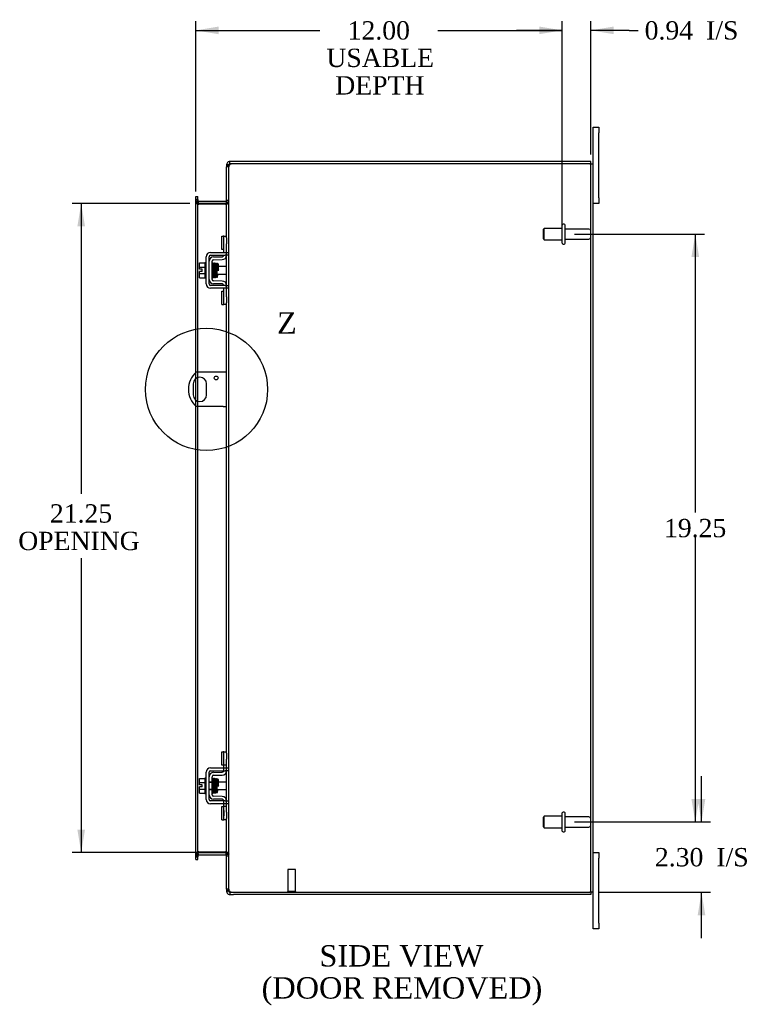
# Model space of a CAD drawing. Header units: inches. Extents: x 7 to 148, y 4 to 99.
# Tile 5 of 7: x 80 to 104, y 34 to 66. Entities that reach past the tile are written whole.
import ezdxf
from ezdxf.enums import TextEntityAlignment as Align
from ezdxf.lldxf.tags import DXFTag

# ---------------------------------------------------------------- set-up
doc = ezdxf.new("R2010")
doc.units = ezdxf.units.IN
doc.header["$MEASUREMENT"] = 0
doc.layers.get('0').update_dxf_attribs({"linetype": 'CONTINUOUS'})
for name, color, linetype in [('COM40153-1', 7, 'CONTINUOUS'), ('COM42667', 7, 'CONTINUOUS'), ('COM42780', 7, 'CONTINUOUS'), ('COM48458', 7, 'CONTINUOUS'), ('COM48508', 7, 'CONTINUOUS'), ('DEFAULT', 7, 'CONTINUOUS'), ('FET07710', 7, 'CONTINUOUS'), ('SCC19011', 7, 'CONTINUOUS'), ('SPR20265', 7, 'CONTINUOUS'), ('STD21878', 7, 'CONTINUOUS'), ('STD26094', 7, 'CONTINUOUS'), ('WAF25035', 7, 'CONTINUOUS')]:
    doc.layers.add(name, color=color, linetype=linetype)
doc.styles.add('SEACAD_TIMES_NEW_ROMAN', font='times.ttf')
tags = doc.linetypes.add('CENTER2', pattern=[1.125, 0.75, -0.125, 0.125, -0.125]).pattern_tags.tags
tags[10:11] = [DXFTag(74, 4), DXFTag(75, 0), DXFTag(340, '0'), DXFTag(46, 0.0), DXFTag(50, 0.0), DXFTag(44, 0.0), DXFTag(45, 0.0)]
tags[8:9] = [DXFTag(74, 4), DXFTag(75, 0), DXFTag(340, '0'), DXFTag(46, 0.0), DXFTag(50, 0.0), DXFTag(44, 0.0), DXFTag(45, 0.0)]
tags[6:7] = [DXFTag(74, 4), DXFTag(75, 0), DXFTag(340, '0'), DXFTag(46, 0.0), DXFTag(50, 0.0), DXFTag(44, 0.0), DXFTag(45, 0.0)]
tags[4:5] = [DXFTag(74, 4), DXFTag(75, 0), DXFTag(340, '0'), DXFTag(46, 0.0), DXFTag(50, 0.0), DXFTag(44, 0.0), DXFTag(45, 0.0)]

# ---------------------------------------------------------------- blocks, each defined once
blk = doc.blocks.new('GDIMGGROUP9')
at = {"layer": 'DEFAULT', "linetype": 'Continuous'}
for points in [[(102.626, 40.915), (102.376, 40.915), (102.501, 40.165)], [(102.626, 37.112), (102.501, 37.862), (102.376, 37.112)]]:
    blk.add_hatch(color=136, dxfattribs=at).paths.add_polyline_path(points)
at = {"layer": 'DEFAULT', "color": 136, "linetype": 'Continuous'}
for p, q in [((102.501, 40.165), (102.501, 41.665)), ((98.339, 40.165), (102.801, 40.165)), ((99.14, 37.862), (102.801, 37.862)), ((102.501, 36.362), (102.501, 37.862))]:
    blk.add_line(p, q, dxfattribs=at)
at = {"layer": 'DEFAULT', "color": 136, "linetype": 'Continuous', "style": 'SEACAD_TIMES_NEW_ROMAN'}
for s, p in [('I/S', (102.989, 39.313)), ('2.30', (100.976, 39.313))]:
    blk.add_text(s, height=0.6, dxfattribs=at).set_placement(p, align=Align.TOP_LEFT)
blk = doc.blocks.new('GDIMGGROUP10')
at = {"layer": 'DEFAULT', "linetype": 'Continuous'}
for points in [[(102.423, 58.665), (102.298, 59.415), (102.173, 58.665)], [(102.423, 40.915), (102.173, 40.915), (102.298, 40.165)]]:
    blk.add_hatch(color=136, dxfattribs=at).paths.add_polyline_path(points)
at = {"layer": 'DEFAULT', "color": 136, "linetype": 'Continuous'}
for p, q in [((98.339, 59.415), (102.598, 59.415)), ((102.298, 59.415), (102.298, 50.3)), ((102.298, 49.49), (102.298, 40.165)), ((98.339, 40.165), (102.598, 40.165))]:
    blk.add_line(p, q, dxfattribs=at)
at = {"layer": 'DEFAULT', "color": 136, "linetype": 'Continuous', "style": 'SEACAD_TIMES_NEW_ROMAN'}
blk.add_text('19.25', height=0.6, dxfattribs=at).set_placement((101.274, 50.09), align=Align.TOP_LEFT)
blk = doc.blocks.new('GDIMGGROUP19')
at = {"layer": 'DEFAULT', "linetype": 'Continuous'}
for points in [[(82.06, 59.665), (82.31, 59.665), (82.185, 60.415)], [(82.06, 39.915), (82.185, 39.165), (82.31, 39.915)]]:
    blk.add_hatch(color=136, dxfattribs=at).paths.add_polyline_path(points)
at = {"layer": 'DEFAULT', "color": 136, "linetype": 'Continuous'}
for p, q in [((85.743, 60.415), (81.885, 60.415)), ((82.185, 60.415), (82.185, 50.915)), ((82.185, 48.801), (82.185, 39.165)), ((86.177, 39.165), (81.885, 39.165))]:
    blk.add_line(p, q, dxfattribs=at)
at = {"layer": 'DEFAULT', "color": 136, "linetype": 'Continuous', "style": 'SEACAD_TIMES_NEW_ROMAN'}
for s, p in [('21.25', (81.161, 50.568)), ('OPENING ', (80.124, 49.668))]:
    blk.add_text(s, height=0.6, dxfattribs=at).set_placement(p, align=Align.TOP_LEFT)
blk = doc.blocks.new('GDIMGGROUP23')
at = {"layer": 'DEFAULT', "linetype": 'Continuous'}
for points in [[(86.685, 66.21), (85.935, 66.085), (86.685, 65.96)], [(97.189, 66.21), (97.189, 65.96), (97.939, 66.085)]]:
    blk.add_hatch(color=136, dxfattribs=at).paths.add_polyline_path(points)
at = {"layer": 'DEFAULT', "color": 136, "linetype": 'Continuous'}
for p, q in [((85.935, 60.81), (85.935, 66.385)), ((97.939, 59.715), (97.939, 66.385)), ((85.935, 66.085), (90.006, 66.085)), ((93.867, 66.085), (97.939, 66.085))]:
    blk.add_line(p, q, dxfattribs=at)
at = {"layer": 'DEFAULT', "color": 136, "linetype": 'Continuous', "style": 'SEACAD_TIMES_NEW_ROMAN'}
for s, p in [('12.00', (90.913, 66.385)), ('USABLE', (90.216, 65.485)), ('DEPTH', (90.508, 64.585))]:
    blk.add_text(s, height=0.6, dxfattribs=at).set_placement(p, align=Align.TOP_LEFT)
blk = doc.blocks.new('GDIMGGROUP26')
at = {"layer": 'DEFAULT', "linetype": 'Continuous'}
for points in [[(97.189, 66.21), (97.189, 65.96), (97.939, 66.085)], [(99.626, 66.21), (98.876, 66.085), (99.626, 65.96)]]:
    blk.add_hatch(color=136, dxfattribs=at).paths.add_polyline_path(points)
at = {"layer": 'DEFAULT', "color": 136, "linetype": 'Continuous'}
for p, q in [((97.939, 59.715), (97.939, 66.385)), ((98.876, 62.018), (98.876, 66.385)), ((97.939, 66.085), (96.439, 66.085)), ((100.13, 66.085), (98.876, 66.085)), ((100.13, 66.085), (100.43, 66.085))]:
    blk.add_line(p, q, dxfattribs=at)
at = {"layer": 'DEFAULT', "color": 136, "linetype": 'Continuous', "style": 'SEACAD_TIMES_NEW_ROMAN'}
for s, p in [('I/S', (102.652, 66.385)), ('0.94', (100.64, 66.385))]:
    blk.add_text(s, height=0.6, dxfattribs=at).set_placement(p, align=Align.TOP_LEFT)
blk = doc.blocks.new('SE1')
at = {"color": 136, "linetype": 'Continuous', "style": 'SEACAD_TIMES_NEW_ROMAN'}
blk.add_text('Z', height=0.7, dxfattribs=at).set_placement((88.599, 56.858), align=Align.TOP_LEFT)
blk = doc.blocks.new('SE')
at = {"layer": 'DEFAULT', "color": 7, "linetype": 'CENTER2'}
blk.add_circle((86.291, 54.33), 2.001, dxfattribs=at)
at = {"layer": 'DEFAULT'}
blk.add_blockref('SE1', (0, 0), dxfattribs=at)

msp = doc.modelspace()

# ---------------------------------------------------------------- linework, layer by layer
at = {"layer": 'COM40153-1', "color": 7}
for p, q in [((86.84, 54.892), (85.952, 54.892)), ((86.948, 54.892), (86.84, 54.892)), ((85.854, 54.511), (85.854, 54.148)), ((86.291, 54.148), (86.291, 54.511)), ((86.84, 53.767), (85.952, 53.767)), ((86.84, 53.767), (86.948, 53.767))]:
    msp.add_line(p, q, dxfattribs=at)
msp.add_circle((86.604, 54.705), 0.0625, dxfattribs=at)
for centre, radius, start, end in [((86.448, 54.33), 0.75, 131.4096, 228.5904), ((86.073, 54.511), 0.218, 0, 180), ((86.073, 54.148), 0.218, 180, 0)]:
    msp.add_arc(centre, radius, start, end, dxfattribs=at)
at = {"layer": 'COM42667', "color": 7}
for p, q in [((86.424, 58.816), (86.906, 58.816)), ((86.424, 58.721), (86.906, 58.721)), ((86.906, 58.816), (87.031, 58.816)), ((87.031, 58.721), (86.906, 58.721)), ((86.281, 57.782), (86.281, 58.673)), ((86.376, 57.782), (86.376, 58.673)), ((86.906, 57.734), (86.424, 57.734)), ((86.906, 57.734), (87.031, 57.734)), ((86.906, 57.639), (86.424, 57.639)), ((87.031, 57.639), (86.906, 57.639)), ((86.424, 41.94), (86.906, 41.94)), ((86.906, 41.94), (87.031, 41.94)), ((86.281, 40.906), (86.281, 41.797)), ((86.376, 40.906), (86.376, 41.797)), ((86.424, 41.845), (86.906, 41.845)), ((87.031, 41.845), (86.906, 41.845)), ((86.906, 40.858), (86.424, 40.858)), ((86.906, 40.763), (86.424, 40.763)), ((86.906, 40.858), (87.031, 40.858)), ((87.031, 40.763), (86.906, 40.763))]:
    msp.add_line(p, q, dxfattribs=at)
for centre, radius, start, end in [((86.424, 58.673), 0.143, 90, 180), ((86.424, 58.673), 0.048, 90, 180), ((86.424, 57.782), 0.143, 180, 270), ((86.424, 57.782), 0.048, 180, 270), ((86.424, 41.797), 0.143, 90, 180), ((86.424, 41.797), 0.048, 90, 180), ((86.424, 40.906), 0.143, 180, 270), ((86.424, 40.906), 0.048, 180, 270)]:
    msp.add_arc(centre, radius, start, end, dxfattribs=at)
at = {"layer": 'COM42780', "color": 7}
for p, q in [((86.788, 58.906), (86.788, 59.343)), ((86.788, 59.343), (86.839, 59.343)), ((86.853, 59.343), (86.839, 59.343)), ((86.853, 59.093), (86.853, 59.343)), ((86.853, 59.343), (86.948, 59.343)), ((86.853, 58.816), (86.853, 59.093)), ((86.948, 59.296), (86.948, 59.093)), ((86.948, 58.816), (86.948, 59.093)), ((86.839, 58.906), (86.788, 58.906)), ((86.839, 58.906), (86.853, 58.906)), ((86.853, 58.721), (86.853, 58.721)), ((86.948, 58.721), (86.948, 58.721)), ((86.471, 57.931), (86.471, 58.525)), ((86.495, 58.423), (86.48, 58.423)), ((86.516, 58.667), (86.806, 58.673)), ((86.518, 58.572), (86.807, 58.578)), ((86.544, 58.423), (86.53, 58.423)), ((86.496, 58.033), (86.512, 58.033)), ((86.547, 58.033), (86.566, 58.033)), ((86.806, 57.783), (86.516, 57.788)), ((86.807, 57.878), (86.518, 57.883)), ((86.853, 57.734), (86.853, 57.735)), ((86.948, 57.734), (86.948, 57.735)), ((86.788, 57.112), (86.788, 57.549)), ((86.788, 57.549), (86.839, 57.549)), ((86.853, 57.549), (86.839, 57.549)), ((86.853, 57.362), (86.853, 57.639)), ((86.948, 57.362), (86.948, 57.639)), ((86.788, 57.112), (86.839, 57.112)), ((86.839, 57.112), (86.853, 57.112)), ((86.853, 57.112), (86.853, 57.362)), ((86.948, 57.112), (86.853, 57.112)), ((86.948, 57.362), (86.948, 57.159)), ((86.788, 42.03), (86.788, 42.467)), ((86.788, 42.467), (86.839, 42.467)), ((86.853, 42.467), (86.839, 42.467)), ((86.853, 42.217), (86.853, 42.467)), ((86.853, 42.467), (86.948, 42.467)), ((86.855, 42.03), (86.855, 42.467)), ((86.948, 42.42), (86.948, 42.217)), ((86.839, 42.03), (86.788, 42.03)), ((86.839, 42.03), (86.853, 42.03)), ((86.853, 41.94), (86.853, 42.217)), ((86.948, 42.03), (86.853, 42.03)), ((86.853, 41.845), (86.853, 41.94)), ((86.948, 41.94), (86.948, 42.217)), ((86.948, 41.845), (86.948, 41.94)), ((86.471, 41.055), (86.471, 41.649)), ((86.516, 41.791), (86.806, 41.797)), ((86.518, 41.696), (86.807, 41.702)), ((86.853, 41.845), (86.853, 41.845)), ((86.948, 41.845), (86.948, 41.845)), ((86.376, 41.477), (86.566, 41.477)), ((86.566, 41.458), (86.376, 41.458)), ((86.48, 41.547), (86.471, 41.547)), ((86.495, 41.547), (86.48, 41.547)), ((86.53, 41.547), (86.495, 41.547)), ((86.544, 41.547), (86.53, 41.547)), ((86.566, 41.547), (86.544, 41.547)), ((86.566, 41.157), (86.566, 41.547)), ((86.376, 41.245), (86.566, 41.245)), ((86.376, 41.227), (86.566, 41.227)), ((86.471, 41.157), (86.496, 41.157)), ((86.496, 41.157), (86.512, 41.157)), ((86.512, 41.157), (86.547, 41.157)), ((86.807, 41.002), (86.518, 41.007)), ((86.547, 41.157), (86.566, 41.157)), ((86.806, 40.907), (86.516, 40.912)), ((86.788, 40.236), (86.788, 40.673)), ((86.788, 40.673), (86.839, 40.673)), ((86.853, 40.673), (86.839, 40.673)), ((86.853, 40.858), (86.853, 40.859)), ((86.853, 40.763), (86.853, 40.858)), ((86.853, 40.486), (86.853, 40.763)), ((86.948, 40.673), (86.853, 40.673)), ((86.855, 40.236), (86.855, 40.673)), ((86.948, 40.858), (86.948, 40.859)), ((86.948, 40.763), (86.948, 40.858)), ((86.948, 40.486), (86.948, 40.763)), ((86.854, 40.541), (86.853, 40.541)), ((86.854, 40.511), (86.853, 40.511)), ((86.853, 40.236), (86.853, 40.486)), ((86.854, 40.432), (86.853, 40.432)), ((86.854, 40.426), (86.853, 40.426)), ((86.854, 40.402), (86.853, 40.402)), ((86.854, 40.368), (86.853, 40.368)), ((86.854, 40.541), (86.854, 40.426)), ((86.854, 40.426), (86.854, 40.402)), ((86.854, 40.402), (86.854, 40.368)), ((86.948, 40.486), (86.948, 40.283)), ((86.788, 40.236), (86.839, 40.236)), ((86.839, 40.236), (86.853, 40.236)), ((86.948, 40.236), (86.853, 40.236))]:
    msp.add_line(p, q, dxfattribs=at)
for centre, radius, start, end in [((86.805, 58.721), 0.048, 271, 0), ((86.805, 58.721), 0.143, 271, 0), ((86.519, 58.525), 0.143, 91, 180), ((86.519, 58.525), 0.048, 91, 180), ((86.519, 57.931), 0.143, 180, 269), ((86.519, 57.931), 0.048, 180, 269), ((86.805, 57.735), 0.048, 0, 89), ((86.805, 57.735), 0.143, 0, 89), ((86.519, 41.649), 0.143, 91, 180), ((86.519, 41.649), 0.048, 91, 180), ((86.805, 41.845), 0.048, 271, 0), ((86.805, 41.845), 0.143, 271, 0), ((86.519, 41.055), 0.143, 180, 269), ((86.519, 41.055), 0.048, 180, 269), ((86.805, 40.859), 0.143, 0, 89), ((86.805, 40.859), 0.048, 0, 89)]:
    msp.add_arc(centre, radius, start, end, dxfattribs=at)
at = {"layer": 'COM48458', "color": 7}
for p, q in [((87.02, 61.612), (86.948, 61.612)), ((86.948, 59.296), (86.948, 61.612)), ((87.02, 61.612), (87.025, 61.645)), ((87.02, 37.967), (87.02, 61.612)), ((98.84, 61.718), (87.174, 61.718)), ((98.84, 61.718), (98.948, 61.718)), ((98.876, 37.862), (98.876, 61.718)), ((98.948, 37.862), (98.948, 61.718)), ((85.935, 60.51), (85.935, 60.55)), ((86.007, 60.55), (85.935, 60.55)), ((85.935, 54.877), (85.935, 60.51)), ((86.007, 60.474), (85.935, 60.474)), ((86.03, 60.39), (86.006, 60.39)), ((86.007, 60.55), (86.007, 60.51)), ((86.007, 54.892), (86.007, 60.51)), ((86.03, 60.39), (86.043, 60.39)), ((86.912, 60.39), (86.043, 60.39)), ((86.912, 60.39), (86.922, 60.39)), ((86.922, 60.39), (86.942, 60.39)), ((86.948, 60.464), (87.02, 60.464)), ((86.948, 58.721), (86.948, 58.816)), ((86.948, 57.735), (86.948, 58.721)), ((86.948, 57.639), (86.948, 57.734)), ((86.948, 42.42), (86.948, 57.159)), ((85.935, 54.68), (85.935, 54.877)), ((86.007, 54.719), (86.007, 54.892)), ((85.935, 53.979), (85.935, 54.68)), ((86.007, 53.94), (86.007, 54.719)), ((85.935, 53.782), (85.935, 53.979)), ((86.007, 53.767), (86.007, 53.94)), ((85.935, 39.069), (85.935, 53.782)), ((86.007, 39.069), (86.007, 53.767)), ((86.948, 40.859), (86.948, 41.845)), ((86.948, 37.967), (86.948, 40.283)), ((86.007, 39.105), (85.935, 39.105)), ((85.935, 39.029), (85.935, 39.069)), ((85.935, 39.029), (86.007, 39.029)), ((86.03, 39.189), (86.006, 39.189)), ((86.007, 39.069), (86.007, 39.029)), ((86.043, 39.189), (86.03, 39.189)), ((86.043, 39.189), (86.912, 39.189)), ((86.922, 39.189), (86.912, 39.189)), ((86.922, 39.189), (86.942, 39.189)), ((86.948, 39.115), (87.02, 39.115)), ((87.02, 37.967), (86.948, 37.967)), ((87.025, 37.934), (87.02, 37.967)), ((87.174, 37.862), (98.84, 37.862)), ((98.948, 37.862), (98.84, 37.862))]:
    msp.add_line(p, q, dxfattribs=at)
for centre, radius, start, end in [((86.995, 61.609), 0.0474, 129.5351, 175.4044), ((87.101, 61.473), 0.219, 101.9896, 128.4732), ((87.117, 61.613), 0.0967, 128.9792, 160.4725), ((87.174, 61.468), 0.25, 90, 118.1546), ((86.195, 60.482), 0.189, 182.2399, 209.1867), ((86.806, 60.472), 0.142, 324.6894, 356.6558), ((86.195, 39.097), 0.189, 150.8133, 177.7601), ((86.806, 39.107), 0.142, 3.3442, 35.3106), ((86.995, 37.97), 0.0474, 184.5956, 230.4649), ((87.117, 37.966), 0.0967, 199.5275, 231.0208), ((87.174, 38.112), 0.25, 241.8454, 270)]:
    msp.add_arc(centre, radius, start, end, dxfattribs=at)
for points, knots in [([(85.935, 60.474), (85.935, 60.467), (85.936, 60.46), (85.943, 60.446), (85.948, 60.439), (85.961, 60.425), (85.968, 60.418), (85.986, 60.404), (85.996, 60.397), (86.006, 60.39)], [0, 0, 0, 0, 0.25, 0.25, 0.5, 0.5, 0.75, 0.75, 1, 1, 1, 1]), ([(86.942, 60.39), (86.953, 60.396), (86.964, 60.402), (86.983, 60.414), (86.991, 60.421), (87.005, 60.433), (87.01, 60.439), (87.018, 60.451), (87.02, 60.458), (87.02, 60.464)], [0, 0, 0, 0, 0.25, 0.25, 0.5, 0.5, 0.75, 0.75, 1, 1, 1, 1]), ([(86.006, 39.189), (85.996, 39.182), (85.986, 39.175), (85.968, 39.161), (85.961, 39.154), (85.948, 39.14), (85.943, 39.133), (85.936, 39.119), (85.935, 39.112), (85.935, 39.105)], [0, 0, 0, 0, 0.25, 0.25, 0.5, 0.5, 0.75, 0.75, 1, 1, 1, 1]), ([(86.942, 39.189), (86.953, 39.183), (86.964, 39.177), (86.983, 39.165), (86.991, 39.159), (87.005, 39.146), (87.01, 39.14), (87.018, 39.128), (87.02, 39.122), (87.02, 39.115)], [0, 0, 0, 0, 0.25, 0.25, 0.5, 0.5, 0.75, 0.75, 1, 1, 1, 1]), ([(87.02, 39.115), (87.02, 39.122), (87.018, 39.128), (87.01, 39.14), (87.005, 39.146), (86.991, 39.159), (86.983, 39.165), (86.964, 39.177), (86.953, 39.183), (86.942, 39.189)], [0, 0, 0, 0, 0.25, 0.25, 0.5, 0.5, 0.75, 0.75, 1, 1, 1, 1]), ([(86.965, 37.934), (86.966, 37.933), (86.968, 37.931), (86.972, 37.928), (86.976, 37.925), (86.98, 37.922), (86.985, 37.919), (86.99, 37.916), (86.996, 37.913), (87.003, 37.909), (87.014, 37.905), (87.025, 37.901), (87.036, 37.897), (87.046, 37.894), (87.052, 37.892), (87.056, 37.891)], [0, 0, 0, 0, 0.058508, 0.117588, 0.177234, 0.23744, 0.298196, 0.359495, 0.421327, 0.483683, 0.609872, 0.738031, 0.824554, 0.911887, 1, 1, 1, 1])]:
    msp.add_open_spline(points, degree=3, knots=knots, dxfattribs=at)
at = {"layer": 'COM48508', "color": 7}
for p, q in [((86.948, 61.682), (86.948, 61.612)), ((87.02, 61.682), (86.948, 61.682)), ((87.025, 61.701), (87.02, 61.682)), ((87.02, 61.682), (87.02, 61.612)), ((87.056, 61.718), (87.056, 61.79)), ((87.174, 61.79), (87.056, 61.79)), ((87.174, 61.718), (87.056, 61.718)), ((98.876, 61.79), (87.174, 61.79)), ((98.876, 61.718), (98.876, 61.79)), ((85.935, 60.645), (86.007, 60.645)), ((85.935, 60.574), (85.935, 60.645)), ((86.007, 60.574), (86.007, 60.645)), ((85.935, 60.55), (85.935, 60.574)), ((86.007, 60.523), (85.935, 60.523)), ((86.012, 60.438), (86.006, 60.421)), ((86.007, 60.55), (86.007, 60.574)), ((86.03, 60.489), (86.012, 60.438)), ((86.912, 60.487), (86.043, 60.487)), ((86.912, 60.415), (86.043, 60.415)), ((86.922, 60.488), (86.94, 60.426)), ((86.94, 60.426), (86.942, 60.419)), ((86.948, 60.523), (87.02, 60.523)), ((86.007, 39.057), (85.935, 39.057)), ((85.935, 39.005), (85.935, 39.029)), ((86.012, 39.141), (86.006, 39.158)), ((86.007, 39.005), (86.007, 39.029)), ((86.03, 39.09), (86.012, 39.141)), ((86.043, 39.165), (86.912, 39.165)), ((86.043, 39.093), (86.912, 39.093)), ((86.922, 39.091), (86.94, 39.154)), ((86.94, 39.154), (86.942, 39.16)), ((86.948, 39.057), (87.02, 39.057)), ((85.935, 38.935), (85.935, 39.005)), ((85.935, 38.935), (86.007, 38.935)), ((86.007, 38.935), (86.007, 39.005)), ((86.948, 37.967), (86.948, 37.898)), ((87.02, 37.898), (86.948, 37.898)), ((87.02, 37.967), (87.02, 37.898)), ((87.02, 37.898), (87.025, 37.878)), ((87.056, 37.862), (87.056, 37.79)), ((87.056, 37.862), (87.174, 37.862)), ((87.056, 37.79), (87.174, 37.79)), ((98.876, 37.79), (87.174, 37.79)), ((98.876, 37.862), (98.876, 37.79))]:
    msp.add_line(p, q, dxfattribs=at)
for centre, radius, start, end in [((87.056, 61.682), 0.108, 147.3569, 180), ((87.056, 61.682), 0.108, 90, 147.3569), ((87.056, 61.682), 0.036, 90, 147.3569), ((86.043, 60.523), 0.108, 180, 250.2179), ((86.043, 60.523), 0.108, 250.2179, 257.0013), ((86.043, 60.523), 0.036, 180, 250.2179), ((86.043, 60.523), 0.108, 257.0013, 270), ((86.043, 60.523), 0.036, 250.2179, 270), ((86.912, 60.523), 0.036, 270, 286.2205), ((86.912, 60.523), 0.108, 270, 286.2205), ((86.912, 60.523), 0.036, 286.2205, 0), ((86.912, 60.523), 0.108, 286.2205, 360), ((86.043, 39.057), 0.108, 109.7821, 180), ((86.043, 39.057), 0.108, 102.9987, 109.7821), ((86.043, 39.057), 0.036, 109.7821, 180), ((86.043, 39.057), 0.108, 90, 102.9987), ((86.043, 39.057), 0.036, 90, 109.7821), ((86.912, 39.057), 0.108, 73.7795, 90), ((86.912, 39.057), 0.036, 73.7795, 90), ((86.912, 39.057), 0.036, 0, 73.7795), ((86.912, 39.057), 0.108, 0, 73.7795), ((87.056, 37.898), 0.108, 180, 212.6431), ((87.056, 37.898), 0.108, 212.6431, 270), ((87.056, 37.898), 0.036, 212.6431, 270)]:
    msp.add_arc(centre, radius, start, end, dxfattribs=at)
at = {"layer": 'FET07710', "color": 7}
for p, q in [((98.948, 62.727), (98.948, 62.915)), ((98.948, 62.915), (99.135, 62.915)), ((99.135, 62.915), (99.135, 62.727)), ((98.948, 61.718), (98.948, 62.727)), ((99.135, 60.602), (99.135, 62.727)), ((99.135, 60.415), (98.948, 60.415)), ((99.135, 60.602), (99.135, 60.415)), ((98.948, 39.165), (99.135, 39.165)), ((99.135, 39.165), (99.135, 38.977)), ((99.135, 36.852), (99.135, 38.977)), ((98.948, 36.852), (98.948, 37.862)), ((98.948, 36.665), (98.948, 36.852)), ((99.135, 36.852), (99.135, 36.665)), ((99.135, 36.665), (98.948, 36.665))]:
    msp.add_line(p, q, dxfattribs=at)
at = {"layer": 'SCC19011', "color": 7}
for p, q in [((86.055, 58.469), (86.236, 58.469)), ((86.055, 58.336), (86.055, 58.469)), ((86.055, 58.336), (86.236, 58.336)), ((86.055, 58.262), (86.055, 58.336)), ((86.15, 58.262), (86.055, 58.262)), ((86.055, 58.119), (86.055, 58.194)), ((86.15, 58.194), (86.055, 58.194)), ((86.055, 58.119), (86.236, 58.119)), ((86.055, 57.987), (86.055, 58.119)), ((86.15, 58.194), (86.15, 58.262)), ((86.598, 58.35), (86.583, 58.35)), ((86.593, 58.106), (86.608, 58.106)), ((86.648, 58.35), (86.633, 58.35)), ((86.643, 58.106), (86.948, 58.106)), ((86.948, 58.35), (86.683, 58.35)), ((86.055, 57.987), (86.236, 57.987)), ((86.055, 41.593), (86.236, 41.593)), ((86.055, 41.46), (86.055, 41.593)), ((86.055, 41.46), (86.236, 41.46)), ((86.055, 41.386), (86.055, 41.46)), ((86.15, 41.386), (86.055, 41.386)), ((86.055, 41.243), (86.055, 41.318)), ((86.15, 41.318), (86.055, 41.318)), ((86.15, 41.318), (86.15, 41.386)), ((86.598, 41.474), (86.583, 41.474)), ((86.648, 41.474), (86.633, 41.474)), ((86.948, 41.474), (86.683, 41.474)), ((86.055, 41.243), (86.236, 41.243)), ((86.055, 41.111), (86.055, 41.243)), ((86.055, 41.111), (86.236, 41.111)), ((86.593, 41.23), (86.608, 41.23)), ((86.643, 41.23), (86.948, 41.23))]:
    msp.add_line(p, q, dxfattribs=at)
at = {"layer": 'SPR20265', "color": 7}
for p, q in [((86.653, 58.228), (86.688, 58.228)), ((86.653, 41.352), (86.688, 41.352))]:
    msp.add_line(p, q, dxfattribs=at)
for centre in [(86.508, 58.452), (86.508, 41.576)]:
    msp.add_arc(centre, 0.0181, 0.2962, 180.6354, dxfattribs=at)
for points, knots in [([(86.478, 58.452), (86.477, 58.458), (86.476, 58.464), (86.472, 58.47), (86.471, 58.471)], [0, 0, 0, 0, 0.3373768, 0.4172125, 0.4172125, 0.4172125, 0.4172125]), ([(86.499, 58.003), (86.498, 58.01), (86.496, 58.025), (86.494, 58.077), (86.491, 58.147), (86.488, 58.226), (86.485, 58.306), (86.483, 58.377), (86.48, 58.433), (86.478, 58.449), (86.477, 58.457)], [0, 0, 0, 0, 0.123677, 0.247763, 0.372182, 0.497025, 0.622181, 0.747773, 0.873664, 1, 1, 1, 1]), ([(86.491, 58.455), (86.49, 58.452), (86.488, 58.447), (86.487, 58.431), (86.487, 58.426)], [0, 0, 0, 0, 0.1069729, 0.1509151, 0.1509151, 0.1509151, 0.1509151]), ([(86.491, 58.451), (86.492, 58.449), (86.493, 58.443), (86.496, 58.4), (86.499, 58.331), (86.502, 58.257), (86.504, 58.195), (86.506, 58.148), (86.508, 58.104), (86.51, 58.065), (86.512, 58.034), (86.513, 58.012), (86.515, 58.003), (86.516, 58.002), (86.516, 58.003)], [0.0031575, 0.0031575, 0.0031575, 0.0031575, 0.106276, 0.2177664, 0.3343795, 0.4562757, 0.5195077, 0.5840716, 0.6500082, 0.7172741, 0.7858907, 0.8559002, 0.9272657, 0.9562295, 0.9562295, 0.9562295, 0.9562295]), ([(86.55, 58.011), (86.55, 58.011), (86.548, 58.012), (86.546, 58.038), (86.543, 58.087), (86.541, 58.138), (86.54, 58.181), (86.538, 58.227), (86.536, 58.275), (86.535, 58.322), (86.533, 58.365), (86.531, 58.403), (86.529, 58.432), (86.527, 58.451), (86.526, 58.454), (86.525, 58.455)], [0.0493682, 0.0493682, 0.0493682, 0.0493682, 0.1041505, 0.2141198, 0.3297994, 0.3901531, 0.4519694, 0.5152557, 0.5800319, 0.6463064, 0.7140466, 0.7832821, 0.8540388, 0.9262663, 0.9997798, 0.9997798, 0.9997798, 0.9997798]), ([(86.6, 58.016), (86.599, 58.019), (86.598, 58.024), (86.596, 58.055), (86.593, 58.096), (86.591, 58.143), (86.59, 58.191), (86.587, 58.25), (86.585, 58.315), (86.582, 58.373), (86.58, 58.413), (86.578, 58.437), (86.574, 58.456), (86.559, 58.464), (86.547, 58.46), (86.54, 58.45), (86.539, 58.441), (86.538, 58.43), (86.537, 58.425)], [0, 0, 0, 0, 0.0490679, 0.095301, 0.1387049, 0.1792256, 0.2168316, 0.2515124, 0.3116979, 0.3614591, 0.4053465, 0.4437863, 0.4807605, 0.5002516, 0.5126381, 0.5301382, 0.5631975, 0.5887977, 0.5887977, 0.5887977, 0.5887977]), ([(86.544, 58.434), (86.543, 58.434), (86.544, 58.428), (86.546, 58.404), (86.548, 58.366), (86.55, 58.323), (86.552, 58.269), (86.554, 58.206), (86.556, 58.139), (86.559, 58.076), (86.562, 58.026), (86.564, 58.017), (86.565, 58.013)], [0.5252176, 0.5252176, 0.5252176, 0.5252176, 0.5500519, 0.604828, 0.6390024, 0.6775462, 0.720453, 0.7677407, 0.8193455, 0.8752892, 0.9355028, 1, 1, 1, 1]), ([(86.589, 58.435), (86.588, 58.429), (86.586, 58.407), (86.584, 58.372), (86.583, 58.353)], [0.1070599, 0.1070599, 0.1070599, 0.1070599, 0.2191639, 0.3205784, 0.3205784, 0.3205784, 0.3205784]), ([(86.627, 58.433), (86.627, 58.436), (86.626, 58.442), (86.621, 58.45), (86.614, 58.454), (86.607, 58.455), (86.601, 58.453), (86.597, 58.451), (86.595, 58.448), (86.593, 58.446), (86.592, 58.443), (86.591, 58.44), (86.591, 58.438), (86.591, 58.437)], [0, 0, 0, 0, 0.180774, 0.350248, 0.499828, 0.623642, 0.733222, 0.784403, 0.832779, 0.878274, 0.921007, 0.961361, 1, 1, 1, 1]), ([(86.592, 58.434), (86.593, 58.43), (86.594, 58.421), (86.596, 58.388), (86.598, 58.345), (86.6, 58.299), (86.602, 58.251), (86.604, 58.195), (86.607, 58.134), (86.609, 58.081), (86.611, 58.045), (86.614, 58.024), (86.616, 58.012), (86.626, 58.005), (86.633, 58.004), (86.64, 58.005), (86.647, 58.01), (86.65, 58.016), (86.653, 58.028), (86.655, 58.052), (86.657, 58.082), (86.658, 58.099), (86.658, 58.105)], [0, 0, 0, 0, 0.0498436, 0.0967002, 0.1405955, 0.1815314, 0.2194862, 0.2544765, 0.3152997, 0.3654619, 0.409652, 0.4485892, 0.4814188, 0.4889058, 0.495916, 0.5065238, 0.5135393, 0.5236157, 0.5577634, 0.6106645, 0.6440309, 0.6611796, 0.6611796, 0.6611796, 0.6611796]), ([(86.647, 58.033), (86.648, 58.033), (86.647, 58.039), (86.645, 58.062), (86.644, 58.096), (86.642, 58.134), (86.64, 58.183), (86.638, 58.241), (86.635, 58.305), (86.633, 58.366), (86.63, 58.417), (86.628, 58.43), (86.627, 58.437)], [0.5312571, 0.5312571, 0.5312571, 0.5312571, 0.5585929, 0.6096433, 0.6421085, 0.6791741, 0.7208841, 0.7672768, 0.8183419, 0.8741554, 0.9346781, 1, 1, 1, 1]), ([(86.64, 58.43), (86.639, 58.427), (86.638, 58.42), (86.635, 58.39), (86.634, 58.363), (86.633, 58.348)], [0, 0, 0, 0, 0.0491727, 0.0954645, 0.1386905, 0.1386905, 0.1386905, 0.1386905]), ([(86.676, 58.429), (86.676, 58.431), (86.675, 58.433), (86.674, 58.437), (86.672, 58.441), (86.668, 58.444), (86.665, 58.446), (86.66, 58.447), (86.654, 58.447), (86.648, 58.444), (86.643, 58.439), (86.64, 58.433), (86.64, 58.429), (86.639, 58.427)], [0, 0, 0, 0, 0.058977, 0.121112, 0.184968, 0.249019, 0.31194, 0.372841, 0.48981, 0.614536, 0.743768, 0.872723, 1, 1, 1, 1]), ([(86.641, 58.426), (86.641, 58.427), (86.642, 58.426), (86.643, 58.418), (86.645, 58.4), (86.647, 58.376), (86.648, 58.345), (86.65, 58.309), (86.652, 58.268), (86.653, 58.243), (86.653, 58.228)], [0.0491745, 0.0491745, 0.0491745, 0.0491745, 0.1247815, 0.2496118, 0.3745487, 0.4995316, 0.6245497, 0.7496304, 0.874808, 1, 1, 1, 1]), ([(86.688, 58.228), (86.688, 58.243), (86.687, 58.268), (86.685, 58.309), (86.683, 58.346), (86.682, 58.378), (86.68, 58.403), (86.678, 58.421), (86.677, 58.431), (86.676, 58.432), (86.675, 58.432)], [0, 0, 0, 0, 0.1236932, 0.2477957, 0.3722334, 0.4970307, 0.6222178, 0.7477992, 0.8737106, 0.9604174, 0.9604174, 0.9604174, 0.9604174]), ([(86.502, 57.998), (86.503, 58.003), (86.504, 58.015), (86.505, 58.031), (86.505, 58.032)], [0.1097302, 0.1097302, 0.1097302, 0.1097302, 0.2224256, 0.2284503, 0.2284503, 0.2284503, 0.2284503]), ([(86.552, 58.008), (86.553, 58.014), (86.554, 58.02), (86.554, 58.031), (86.555, 58.032)], [0, 0, 0, 0, 0.04971307, 0.05524725, 0.05524725, 0.05524725, 0.05524725]), ([(86.603, 58.023), (86.604, 58.03), (86.606, 58.054), (86.607, 58.088), (86.608, 58.104)], [0.1087958, 0.1087958, 0.1087958, 0.1087958, 0.2223565, 0.3065223, 0.3065223, 0.3065223, 0.3065223]), ([(86.47, 57.987), (86.471, 57.986), (86.474, 57.984), (86.478, 57.982), (86.482, 57.981), (86.486, 57.982), (86.49, 57.983), (86.493, 57.985), (86.496, 57.987), (86.498, 57.991), (86.5, 57.995), (86.5, 57.997), (86.5, 57.999)], [0.4030546, 0.4030546, 0.4030546, 0.4030546, 0.4621148, 0.5813043, 0.6332128, 0.6824315, 0.7324228, 0.7838473, 0.8367889, 0.8908503, 0.9454203, 1, 1, 1, 1]), ([(86.516, 58.004), (86.516, 58.003), (86.517, 58.001), (86.518, 57.999), (86.519, 57.996), (86.521, 57.993), (86.524, 57.991), (86.527, 57.99), (86.532, 57.989), (86.538, 57.99), (86.545, 57.994), (86.551, 58.002), (86.552, 58.008), (86.552, 58.012)], [0.0423433, 0.0423433, 0.0423433, 0.0423433, 0.0780693, 0.1166064, 0.1566075, 0.1991192, 0.2448555, 0.2942488, 0.3475582, 0.468612, 0.6213089, 0.801496, 1, 1, 1, 1]), ([(86.565, 58.016), (86.565, 58.012), (86.566, 58.007), (86.572, 58), (86.579, 57.997), (86.586, 57.996), (86.593, 57.999), (86.598, 58.003), (86.6, 58.009), (86.601, 58.012), (86.601, 58.014)], [0, 0, 0, 0, 0.160978, 0.319941, 0.465269, 0.591846, 0.711965, 0.822973, 0.919786, 1, 1, 1, 1]), ([(86.478, 41.576), (86.477, 41.582), (86.476, 41.588), (86.472, 41.594), (86.471, 41.595)], [0, 0, 0, 0, 0.3373768, 0.4172125, 0.4172125, 0.4172125, 0.4172125]), ([(86.499, 41.127), (86.498, 41.134), (86.496, 41.149), (86.494, 41.201), (86.491, 41.271), (86.488, 41.35), (86.485, 41.43), (86.483, 41.501), (86.48, 41.557), (86.478, 41.573), (86.477, 41.581)], [0, 0, 0, 0, 0.123677, 0.247763, 0.372182, 0.497025, 0.622181, 0.747773, 0.873664, 1, 1, 1, 1]), ([(86.491, 41.579), (86.49, 41.576), (86.488, 41.571), (86.487, 41.555), (86.487, 41.55)], [0, 0, 0, 0, 0.1069729, 0.1509151, 0.1509151, 0.1509151, 0.1509151]), ([(86.491, 41.575), (86.492, 41.573), (86.493, 41.567), (86.496, 41.524), (86.499, 41.455), (86.502, 41.381), (86.504, 41.319), (86.506, 41.272), (86.508, 41.228), (86.51, 41.189), (86.512, 41.158), (86.513, 41.136), (86.515, 41.127), (86.516, 41.126), (86.516, 41.127)], [0.0031575, 0.0031575, 0.0031575, 0.0031575, 0.106276, 0.2177664, 0.3343795, 0.4562757, 0.5195077, 0.5840716, 0.6500082, 0.7172741, 0.7858907, 0.8559002, 0.9272657, 0.9562295, 0.9562295, 0.9562295, 0.9562295]), ([(86.55, 41.135), (86.55, 41.135), (86.548, 41.136), (86.546, 41.162), (86.543, 41.211), (86.541, 41.262), (86.54, 41.305), (86.538, 41.351), (86.536, 41.399), (86.535, 41.446), (86.533, 41.489), (86.531, 41.527), (86.529, 41.556), (86.527, 41.575), (86.526, 41.578), (86.525, 41.579)], [0.0493682, 0.0493682, 0.0493682, 0.0493682, 0.1041505, 0.2141198, 0.3297994, 0.3901531, 0.4519694, 0.5152557, 0.5800319, 0.6463064, 0.7140466, 0.7832821, 0.8540388, 0.9262663, 0.9997798, 0.9997798, 0.9997798, 0.9997798]), ([(86.6, 41.14), (86.599, 41.143), (86.598, 41.148), (86.596, 41.179), (86.593, 41.22), (86.591, 41.267), (86.59, 41.315), (86.587, 41.374), (86.585, 41.439), (86.582, 41.497), (86.58, 41.537), (86.578, 41.561), (86.574, 41.58), (86.559, 41.588), (86.547, 41.584), (86.54, 41.574), (86.539, 41.565), (86.538, 41.554), (86.537, 41.549)], [0, 0, 0, 0, 0.0490679, 0.095301, 0.1387049, 0.1792256, 0.2168316, 0.2515124, 0.3116979, 0.3614591, 0.4053465, 0.4437863, 0.4807605, 0.5002516, 0.5126381, 0.5301382, 0.5631975, 0.5887977, 0.5887977, 0.5887977, 0.5887977]), ([(86.544, 41.558), (86.543, 41.558), (86.544, 41.552), (86.546, 41.528), (86.548, 41.49), (86.55, 41.447), (86.552, 41.393), (86.554, 41.33), (86.556, 41.263), (86.559, 41.2), (86.562, 41.15), (86.564, 41.141), (86.565, 41.137)], [0.5252176, 0.5252176, 0.5252176, 0.5252176, 0.5500519, 0.604828, 0.6390024, 0.6775462, 0.720453, 0.7677407, 0.8193455, 0.8752892, 0.9355028, 1, 1, 1, 1]), ([(86.589, 41.559), (86.588, 41.553), (86.586, 41.531), (86.584, 41.496), (86.583, 41.477)], [0.1070599, 0.1070599, 0.1070599, 0.1070599, 0.2191639, 0.3205784, 0.3205784, 0.3205784, 0.3205784]), ([(86.627, 41.557), (86.627, 41.56), (86.626, 41.566), (86.621, 41.574), (86.614, 41.578), (86.607, 41.579), (86.601, 41.577), (86.597, 41.575), (86.595, 41.572), (86.593, 41.57), (86.592, 41.567), (86.591, 41.564), (86.591, 41.562), (86.591, 41.561)], [0, 0, 0, 0, 0.180774, 0.350248, 0.499828, 0.623642, 0.733222, 0.784403, 0.832779, 0.878274, 0.921007, 0.961361, 1, 1, 1, 1]), ([(86.592, 41.558), (86.593, 41.554), (86.594, 41.545), (86.596, 41.512), (86.598, 41.469), (86.6, 41.423), (86.602, 41.375), (86.604, 41.319), (86.607, 41.258), (86.609, 41.205), (86.611, 41.169), (86.614, 41.148), (86.616, 41.136), (86.626, 41.129), (86.633, 41.128), (86.64, 41.129), (86.647, 41.134), (86.65, 41.14), (86.653, 41.152), (86.655, 41.176), (86.657, 41.206), (86.658, 41.223), (86.658, 41.229)], [0, 0, 0, 0, 0.0498436, 0.0967002, 0.1405955, 0.1815314, 0.2194862, 0.2544765, 0.3152997, 0.3654619, 0.409652, 0.4485892, 0.4814188, 0.4889058, 0.495916, 0.5065238, 0.5135393, 0.5236157, 0.5577634, 0.6106645, 0.6440309, 0.6611796, 0.6611796, 0.6611796, 0.6611796]), ([(86.647, 41.157), (86.648, 41.157), (86.647, 41.163), (86.645, 41.186), (86.644, 41.22), (86.642, 41.258), (86.64, 41.307), (86.638, 41.365), (86.635, 41.429), (86.633, 41.49), (86.63, 41.541), (86.628, 41.554), (86.627, 41.561)], [0.5312571, 0.5312571, 0.5312571, 0.5312571, 0.5585929, 0.6096433, 0.6421085, 0.6791741, 0.7208841, 0.7672768, 0.8183419, 0.8741554, 0.9346781, 1, 1, 1, 1]), ([(86.64, 41.554), (86.639, 41.551), (86.638, 41.544), (86.635, 41.514), (86.634, 41.487), (86.633, 41.472)], [0, 0, 0, 0, 0.0491727, 0.0954645, 0.1386905, 0.1386905, 0.1386905, 0.1386905]), ([(86.676, 41.553), (86.676, 41.555), (86.675, 41.557), (86.674, 41.561), (86.672, 41.565), (86.668, 41.568), (86.665, 41.57), (86.66, 41.571), (86.654, 41.571), (86.648, 41.568), (86.643, 41.563), (86.64, 41.557), (86.64, 41.553), (86.639, 41.551)], [0, 0, 0, 0, 0.058977, 0.121112, 0.184968, 0.249019, 0.31194, 0.372841, 0.48981, 0.614536, 0.743768, 0.872723, 1, 1, 1, 1]), ([(86.641, 41.55), (86.641, 41.551), (86.642, 41.55), (86.643, 41.542), (86.645, 41.524), (86.647, 41.5), (86.648, 41.469), (86.65, 41.433), (86.652, 41.392), (86.653, 41.367), (86.653, 41.352)], [0.0491745, 0.0491745, 0.0491745, 0.0491745, 0.1247815, 0.2496118, 0.3745487, 0.4995316, 0.6245497, 0.7496304, 0.874808, 1, 1, 1, 1]), ([(86.688, 41.352), (86.688, 41.367), (86.687, 41.392), (86.685, 41.433), (86.683, 41.47), (86.682, 41.502), (86.68, 41.527), (86.678, 41.545), (86.677, 41.555), (86.676, 41.556), (86.675, 41.556)], [0, 0, 0, 0, 0.1236932, 0.2477957, 0.3722334, 0.4970307, 0.6222178, 0.7477992, 0.8737106, 0.9604174, 0.9604174, 0.9604174, 0.9604174]), ([(86.47, 41.111), (86.471, 41.11), (86.474, 41.108), (86.478, 41.106), (86.482, 41.105), (86.486, 41.106), (86.49, 41.107), (86.493, 41.109), (86.496, 41.111), (86.498, 41.115), (86.5, 41.119), (86.5, 41.121), (86.5, 41.123)], [0.4030546, 0.4030546, 0.4030546, 0.4030546, 0.4621148, 0.5813043, 0.6332128, 0.6824315, 0.7324228, 0.7838473, 0.8367889, 0.8908503, 0.9454203, 1, 1, 1, 1]), ([(86.502, 41.122), (86.503, 41.127), (86.504, 41.139), (86.505, 41.155), (86.505, 41.156)], [0.1089671, 0.1089671, 0.1089671, 0.1089671, 0.2224256, 0.2284503, 0.2284503, 0.2284503, 0.2284503]), ([(86.516, 41.128), (86.516, 41.127), (86.517, 41.125), (86.518, 41.123), (86.519, 41.12), (86.521, 41.117), (86.524, 41.115), (86.527, 41.114), (86.532, 41.113), (86.538, 41.114), (86.545, 41.118), (86.551, 41.126), (86.552, 41.132), (86.552, 41.136)], [0.0423433, 0.0423433, 0.0423433, 0.0423433, 0.0780693, 0.1166064, 0.1566075, 0.1991192, 0.2448555, 0.2942488, 0.3475582, 0.468612, 0.6213089, 0.801496, 1, 1, 1, 1]), ([(86.552, 41.132), (86.553, 41.138), (86.554, 41.144), (86.554, 41.155), (86.555, 41.156)], [0, 0, 0, 0, 0.04971307, 0.05524725, 0.05524725, 0.05524725, 0.05524725]), ([(86.565, 41.14), (86.565, 41.136), (86.566, 41.131), (86.572, 41.124), (86.579, 41.121), (86.586, 41.12), (86.593, 41.123), (86.598, 41.127), (86.6, 41.133), (86.601, 41.136), (86.601, 41.138)], [0, 0, 0, 0, 0.160978, 0.319941, 0.465269, 0.591846, 0.711965, 0.822973, 0.919786, 1, 1, 1, 1]), ([(86.603, 41.147), (86.604, 41.154), (86.606, 41.178), (86.607, 41.212), (86.608, 41.228)], [0.1087958, 0.1087958, 0.1087958, 0.1087958, 0.2223565, 0.3065223, 0.3065223, 0.3065223, 0.3065223])]:
    msp.add_open_spline(points, degree=3, knots=knots, dxfattribs=at)
at = {"layer": 'STD21878', "color": 7}
for p, q in [((89.205, 38.612), (88.955, 38.612)), ((88.955, 38.612), (88.955, 37.893)), ((89.205, 37.893), (89.205, 38.612)), ((89.22, 37.893), (88.939, 37.893)), ((88.939, 37.893), (88.939, 37.862)), ((89.22, 37.862), (89.22, 37.893))]:
    msp.add_line(p, q, dxfattribs=at)
at = {"layer": 'STD26094', "color": 7}
for p, q in [((97.939, 59.12), (97.939, 59.71)), ((98.009, 59.74), (97.969, 59.74)), ((98.039, 59.12), (98.039, 59.71)), ((97.351, 59.602), (97.314, 59.565)), ((97.314, 59.565), (97.314, 59.265)), ((97.351, 59.227), (97.351, 59.602)), ((97.939, 59.602), (97.351, 59.602)), ((98.816, 59.58), (98.039, 59.58)), ((97.314, 59.265), (97.351, 59.227)), ((97.351, 59.227), (97.939, 59.227)), ((97.969, 59.09), (98.009, 59.09)), ((98.039, 59.25), (98.816, 59.25)), ((97.351, 40.352), (97.314, 40.315)), ((97.314, 40.315), (97.314, 40.015)), ((97.351, 39.977), (97.351, 40.352)), ((97.939, 40.352), (97.351, 40.352)), ((97.939, 39.87), (97.939, 40.46)), ((98.009, 40.49), (97.969, 40.49)), ((98.039, 39.87), (98.039, 40.46)), ((98.816, 40.33), (98.039, 40.33)), ((97.314, 40.015), (97.351, 39.977)), ((97.351, 39.977), (97.939, 39.977)), ((98.039, 40), (98.816, 40)), ((97.969, 39.84), (98.009, 39.84))]:
    msp.add_line(p, q, dxfattribs=at)
for centre, radius, start, end in [((97.969, 59.71), 0.03, 90, 180), ((98.009, 59.71), 0.03, 0, 90), ((98.816, 59.52), 0.06, 0, 90), ((97.969, 59.12), 0.03, 180, 270), ((98.009, 59.12), 0.03, 270, 0), ((98.816, 59.31), 0.06, 270, 0), ((97.969, 40.46), 0.03, 90, 180), ((98.009, 40.46), 0.03, 0, 90), ((98.816, 40.27), 0.06, 0, 90), ((98.816, 40.06), 0.06, 270, 0), ((97.969, 39.87), 0.03, 180, 270), ((98.009, 39.87), 0.03, 270, 0)]:
    msp.add_arc(centre, radius, start, end, dxfattribs=at)
at = {"layer": 'WAF25035', "color": 7}
for p, q in [((86.236, 58.478), (86.236, 57.978)), ((86.281, 58.478), (86.236, 58.478)), ((86.236, 57.978), (86.281, 57.978)), ((86.236, 41.602), (86.236, 41.102)), ((86.281, 41.602), (86.236, 41.602)), ((86.236, 41.102), (86.281, 41.102))]:
    msp.add_line(p, q, dxfattribs=at)

# ---------------------------------------------------------------- block references
at = {"layer": 'DEFAULT', "color": 7}
for name in ['GDIMGGROUP26', 'GDIMGGROUP23', 'GDIMGGROUP19', 'GDIMGGROUP10', 'SE', 'GDIMGGROUP9']:
    msp.add_blockref(name, (0, 0), dxfattribs=at)

# ---------------------------------------------------------------- texts
at = {"layer": 'DEFAULT', "color": 7, "style": 'SEACAD_TIMES_NEW_ROMAN'}
for s, p in [('SIDE VIEW', (89.987, 36.133)), ('(DOOR REMOVED)', (88.096, 35.083))]:
    msp.add_text(s, height=0.7, dxfattribs=at).set_placement(p, align=Align.TOP_LEFT)

doc.saveas('drawing.dxf')
